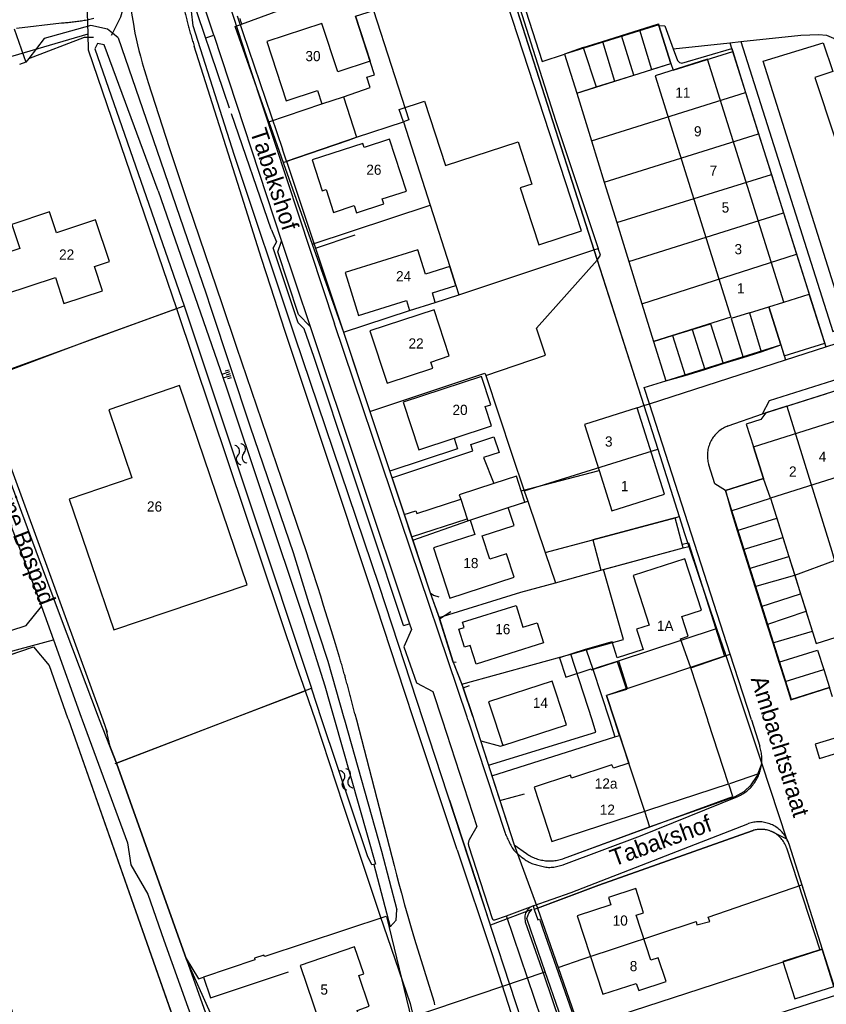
# Model space of a CAD drawing. Extents: x 123992 to 125854, y 449108 to 451911.
# Tile 136 of 175: x 125163 to 125282, y 450958 to 451103. Entities that reach past the tile are written whole.
import ezdxf
from ezdxf.enums import TextEntityAlignment as Align

# ---------------------------------------------------------------- set-up
doc = ezdxf.new("R2010")
doc.units = 0
for name, color, linetype in [('DEFAULT_113', 2, 'CONTINUOUS'), ('DEFAULT_117', 3, 'CONTINUOUS'), ('DEFAULT_21', 8, 'CONTINUOUS'), ('DEFAULT_22', 8, 'CONTINUOUS'), ('DEFAULT_4', 1, 'CONTINUOUS'), ('DEFAULT_48', 141, 'CONTINUOUS'), ('DEFAULT_6', 1, 'CONTINUOUS'), ('DEFAULT_79', 9, 'CONTINUOUS'), ('DEFAULT_80', 9, 'CONTINUOUS'), ('DEFAULT_87', 9, 'CONTINUOUS'), ('DEFAULT_99', 9, 'CONTINUOUS'), ('S04_TALUD', 9, 'CONTINUOUS'), ('S05_WATER', 141, 'CONTINUOUS')]:
    doc.layers.add(name, color=color, linetype=linetype)

msp = doc.modelspace()

# ---------------------------------------------------------------- linework, layer by layer
at = {"layer": 'DEFAULT_21'}
for points in [[(125222.265, 451000), (125215.831, 451019.698), (125203.322, 451056.625), (125194.447, 451083.3), (125188.371, 451102.404), (125187.363, 451111.133), (125187.228, 451114.134), (125187.842, 451123.68), (125189.948, 451132.216), (125192.243, 451138.002), (125196.339, 451145.337), (125199.521, 451149.718), (125204.674, 451155.122), (125212.144, 451160.694), (125216.995, 451163.228)], [(125172.501, 451110.769), (125172.81, 451101.164)], [(125195.491, 451102.661), (125213.559, 451109.334)], [(125235.816, 451107.238), (125241.806, 451088.423), (125248.101, 451069.571)], [(125199.501, 451088.269), (125207.345, 451090.918), (125210.509, 451091.953), (125214.457, 451093.303), (125213.956, 451094.817), (125215.117, 451095.197), (125212.296, 451103.823), (125214.953, 451104.692)], [(125214.953, 451104.692), (125220.172, 451088.523), (125219.349, 451088.228)], [(125199.501, 451088.269), (125194.562, 451102.318), (125195.491, 451102.661)], [(125195.231, 451103.485), (125195.29, 451103.294), (125195.349, 451103.103), (125195.41, 451102.913), (125195.471, 451102.722), (125195.491, 451102.661)], [(125254.159, 451101.806), (125256.975, 451102.692)], [(125256.975, 451102.692), (125257.046, 451102.466)], [(125257.046, 451102.466), (125258.808, 451096.869)], [(125257.046, 451102.466), (125257.908, 451102.421), (125259.145, 451099.015), (125259.79, 451097.294)], [(125172.81, 451101.164), (125151.161, 451094.86), (125151.257, 451094.491), (125148.793, 451093.787), (125145.826, 451092.877), (125147.821, 451073.45), (125148.484, 451067.97), (125149.565, 451065.025), (125156.683, 451050.081)], [(125172.81, 451101.164), (125172.884, 451098.869), (125183.893, 451066.62), (125185.882, 451060.695)], [(125248.71, 451100.091), (125251.503, 451100.97)], [(125250.501, 451094.254), (125253.347, 451095.15), (125251.503, 451100.97)], [(125251.503, 451100.97), (125254.159, 451101.806)], [(125254.159, 451101.806), (125255.936, 451095.965), (125258.808, 451096.869)], [(125245.888, 451099.203), (125248.71, 451100.091)], [(125248.71, 451100.091), (125250.501, 451094.254)], [(125245.888, 451099.203), (125243.128, 451098.208), (125244.925, 451092.499)], [(125245.888, 451099.203), (125247.796, 451093.403)], [(125258.808, 451096.869), (125259.119, 451095.876), (125267.919, 451098.641)], [(125260.401, 451096.907), (125267.79, 451099.05), (125267.919, 451098.641)], [(125267.919, 451098.641), (125269.825, 451092.591)], [(125259.79, 451097.294), (125259.911, 451097.135), (125260.068, 451097.013), (125260.251, 451096.934), (125260.401, 451096.907)], [(125247.796, 451093.403), (125250.501, 451094.254)], [(125244.925, 451092.499), (125247.796, 451093.403)], [(125244.925, 451092.499), (125247.101, 451085.451)], [(125247.101, 451085.451), (125269.825, 451092.591)], [(125269.825, 451092.591), (125271.748, 451086.484)], [(125199.501, 451088.269), (125201.62, 451082.24)], [(125201.62, 451082.24), (125211.271, 451085.551), (125212.464, 451085.977), (125219.349, 451088.228)], [(125219.349, 451088.228), (125223.308, 451075.926)], [(125248.985, 451079.349), (125271.748, 451086.484)], [(125271.748, 451086.484), (125273.638, 451080.483)], [(125247.101, 451085.451), (125248.985, 451079.349)], [(125201.62, 451082.24), (125201.666, 451082.11), (125205.909, 451070.181)], [(125248.985, 451079.349), (125250.832, 451073.368)], [(125250.832, 451073.368), (125273.638, 451080.483)], [(125273.638, 451080.483), (125275.428, 451074.802)], [(125205.909, 451070.181), (125223.308, 451075.926)], [(125223.308, 451075.926), (125226.215, 451066.892), (125227.087, 451064.082), (125227.524, 451062.734)], [(125250.832, 451073.368), (125252.6, 451067.641)], [(125252.6, 451067.641), (125275.428, 451074.802)], [(125275.428, 451074.802), (125277.336, 451068.743)], [(125205.909, 451070.181), (125210.52, 451057.217)], [(125227.524, 451062.734), (125247.454, 451069.356)], [(125247.454, 451069.356), (125248.101, 451069.571)], [(125247.935, 451067.853), (125248.435, 451068.573), (125248.101, 451069.571)], [(125231.496, 451050.8), (125240.308, 451053.829), (125239.006, 451057.822), (125247.935, 451067.853)], [(125252.6, 451067.641), (125254.525, 451061.406)], [(125254.525, 451061.406), (125277.336, 451068.743)], [(125277.336, 451068.743), (125279.203, 451062.815)], [(125210.52, 451057.217), (125220.273, 451060.408), (125224.065, 451061.585), (125227.524, 451062.734)], [(125273.26, 451060.946), (125275.466, 451061.638), (125279.203, 451062.815)], [(125275.019, 451055.355), (125275.53, 451053.714), (125281.484, 451055.573), (125279.203, 451062.815)], [(125156.683, 451050.081), (125171.196, 451055.344), (125185.882, 451060.695)], [(125185.882, 451060.695), (125203.601, 451007.905), (125204.85, 451004.297)], [(125254.525, 451061.406), (125256.247, 451055.829)], [(125270.402, 451060.064), (125273.26, 451060.946)], [(125273.26, 451060.946), (125275.019, 451055.355)], [(125270.402, 451060.064), (125267.695, 451059.229), (125269.466, 451053.487)], [(125270.402, 451060.064), (125272.116, 451054.318)], [(125259.032, 451056.702), (125261.95, 451057.617)], [(125261.95, 451057.617), (125264.635, 451058.459), (125266.516, 451052.562)], [(125261.95, 451057.617), (125263.805, 451051.712)], [(125210.52, 451057.217), (125214.415, 451045.504)], [(125256.247, 451055.829), (125259.032, 451056.702)], [(125259.032, 451056.702), (125260.896, 451050.8)], [(125256.247, 451055.829), (125258.063, 451050.037), (125260.896, 451050.8)], [(125272.116, 451054.318), (125275.019, 451055.355)], [(125266.516, 451052.562), (125269.466, 451053.487)], [(125269.466, 451053.487), (125272.116, 451054.318)], [(125260.896, 451050.8), (125263.805, 451051.712)], [(125263.805, 451051.712), (125266.516, 451052.562)], [(125214.415, 451045.504), (125231.372, 451051.175), (125231.496, 451050.8)], [(125231.496, 451050.8), (125235.337, 451039.194), (125237.182, 451033.773)], [(125275.909, 451046.293), (125281.778, 451048.154)], [(125275.909, 451046.293), (125272.815, 451045.312), (125272.082, 451044.326), (125269.909, 451043.656), (125270.98, 451040.312), (125272.463, 451035.619)], [(125275.909, 451046.293), (125282.521, 451024.882), (125282.956, 451023.495)], [(125214.415, 451045.504), (125220.731, 451026.513)], [(125159.632, 451042.121), (125175.031, 451000)], [(125237.182, 451033.773), (125256.857, 451039.925)], [(125272.463, 451035.619), (125266.861, 451033.846), (125267.678, 451030.834)], [(125267.678, 451030.834), (125273.477, 451032.705), (125272.463, 451035.619)], [(125237.182, 451033.773), (125237.698, 451032.255)], [(125220.731, 451026.513), (125228.845, 451029.37), (125234.811, 451031.32), (125237.698, 451032.255)], [(125237.698, 451032.255), (125240.271, 451024.695)], [(125240.271, 451024.695), (125247.291, 451026.545), (125259.428, 451029.827), (125260.006, 451029.997)], [(125267.678, 451030.834), (125268.594, 451027.934)], [(125268.594, 451027.934), (125274.407, 451029.762), (125275.302, 451026.932)], [(125268.594, 451027.934), (125269.482, 451025.126)], [(125269.482, 451025.126), (125275.302, 451026.932)], [(125275.302, 451026.932), (125276.193, 451024.111)], [(125220.731, 451026.513), (125223.314, 451018.745), (125224.617, 451015.096)], [(125248.857, 451022.208), (125260.627, 451025.391), (125261.438, 451025.605)], [(125240.271, 451024.695), (125241.785, 451020.246)], [(125269.482, 451025.126), (125270.366, 451022.33)], [(125270.366, 451022.33), (125276.193, 451024.111)], [(125276.193, 451024.111), (125277.061, 451021.365)], [(125277.061, 451021.365), (125282.956, 451023.495)], [(125241.785, 451020.246), (125248.491, 451022.109), (125248.857, 451022.208)], [(125246.333, 451010.344), (125251.833, 451011.872), (125248.857, 451022.208)], [(125270.366, 451022.33), (125271.196, 451019.702)], [(125271.196, 451019.702), (125277.061, 451021.365)], [(125277.061, 451021.365), (125277.941, 451018.58)], [(125224.617, 451015.096), (125236.666, 451018.824), (125241.785, 451020.246)], [(125271.196, 451019.702), (125272.139, 451016.721)], [(125272.139, 451016.721), (125277.941, 451018.58)], [(125277.941, 451018.58), (125278.751, 451016.018)], [(125272.139, 451016.721), (125272.969, 451014.094)], [(125272.969, 451014.094), (125278.751, 451016.018)], [(125273.837, 451011.347), (125279.67, 451013.108), (125278.751, 451016.018)], [(125224.617, 451015.096), (125226.706, 451008.492), (125227.983, 451005.248)], [(125272.969, 451014.094), (125273.837, 451011.347)], [(125251.089, 451008.735), (125265.538, 451013.465)], [(125273.837, 451011.347), (125274.735, 451008.506)], [(125149.542, 451002.584), (125150.906, 451006.052), (125164.804, 451010.755), (125167.105, 451008.022), (125169.834, 451000.312)], [(125227.983, 451005.248), (125244.045, 451009.709)], [(125244.045, 451009.709), (125246.333, 451010.344)], [(125247.189, 451000), (125244.045, 451009.709)], [(125246.333, 451010.344), (125247.31, 451007.497)], [(125252.35, 451004.606), (125266.884, 451009.481)], [(125274.735, 451008.506), (125280.408, 451010.299), (125281.349, 451007.419)], [(125247.31, 451007.497), (125248.26, 451007.808), (125251.089, 451008.735)], [(125251.089, 451008.735), (125252.35, 451004.606)], [(125274.735, 451008.506), (125275.634, 451005.66)], [(125247.31, 451007.497), (125249.762, 451000)], [(125275.634, 451005.66), (125281.349, 451007.419)], [(125281.349, 451007.419), (125282.218, 451004.756)], [(125227.983, 451005.248), (125228.181, 451004.745), (125229.573, 451000.52)], [(125275.634, 451005.66), (125276.492, 451002.947), (125282.218, 451004.756)], [(125193.64, 451000), (125204.85, 451004.297)], [(125204.85, 451004.297), (125206.36, 451000)], [(125252.35, 451004.606), (125249.297, 451003.583)], [(125250.474, 451000), (125249.297, 451003.583)], [(125169.834, 451000.312), (125169.944, 451000)], [(125169.944, 451000), (125190.806, 450940.619)], [(125175.031, 451000), (125175.436, 450998.892), (125176.007, 450996.252), (125177.052, 450993.614)], [(125177.052, 450993.614), (125193.64, 451000)], [(125206.36, 451000), (125210.459, 450987.439), (125215.905, 450971.186), (125220.334, 450958.148), (125220.808, 450956.209)], [(125240.286, 450962.823), (125237.573, 450970.715), (125237.87, 450971.472), (125238.287, 450971.996), (125232.192, 450969.729), (125225.838, 450989.062), (125222.265, 451000)], [(125229.573, 451000.52), (125229.741, 451000)], [(125229.741, 451000), (125231.894, 450993.33)], [(125231.894, 450993.33), (125247.713, 450998.188), (125247.189, 451000)], [(125249.762, 451000), (125250.513, 450997.476)], [(125251.228, 450997.703), (125250.474, 451000)], [(125232.408, 450991.74), (125250.513, 450997.476)], [(125250.513, 450997.476), (125251.228, 450997.703)], [(125251.228, 450997.703), (125254.902, 450986.516), (125255.665, 450984.194)], [(125177.052, 450993.614), (125187.364, 450964.659), (125190.149, 450956.754), (125195.414, 450942.093)], [(125255.665, 450984.194), (125268.282, 450988.688), (125269.597, 450989.411), (125270.645, 450990.401), (125271.458, 450991.657), (125272.193, 450993.53)], [(125231.894, 450993.33), (125232.408, 450991.74)], [(125232.408, 450991.74), (125235.691, 450981.571)], [(125239.118, 450972.202), (125248.165, 450975.599), (125270.78, 450983.619)], [(125242.944, 450979.544), (125255.665, 450984.194)], [(125273.685, 450983.516), (125273.5, 450983.591), (125273.311, 450983.657), (125273.119, 450983.714), (125272.925, 450983.76), (125272.728, 450983.797), (125272.53, 450983.823), (125272.33, 450983.84), (125272.131, 450983.846), (125271.931, 450983.843), (125271.731, 450983.829), (125271.533, 450983.805), (125271.335, 450983.771), (125271.14, 450983.728), (125270.948, 450983.674), (125270.78, 450983.619)], [(125273.685, 450983.516), (125275.873, 450982.467)], [(125235.691, 450981.571), (125237.521, 450980.272)], [(125235.691, 450981.571), (125239.118, 450972.202)], [(125237.521, 450980.272), (125237.686, 450980.159), (125237.855, 450980.052), (125238.027, 450979.95), (125238.203, 450979.855), (125238.382, 450979.765), (125238.563, 450979.682), (125238.748, 450979.605), (125238.935, 450979.534), (125239.124, 450979.469), (125239.316, 450979.411), (125239.509, 450979.36), (125239.704, 450979.315), (125239.9, 450979.277), (125240.098, 450979.245), (125240.296, 450979.22), (125240.495, 450979.202), (125240.695, 450979.191), (125240.895, 450979.187), (125241.095, 450979.189), (125241.295, 450979.198), (125241.494, 450979.214), (125241.693, 450979.237), (125241.89, 450979.266), (125242.087, 450979.303), (125242.283, 450979.345), (125242.476, 450979.395), (125242.668, 450979.451), (125242.858, 450979.513), (125242.944, 450979.544)], [(125242.181, 450963.467), (125245.867, 450964.719), (125262.529, 450970.27), (125262.649, 450969.735), (125264.553, 450970.272), (125264.314, 450970.867), (125278.123, 450975.636)], [(125239.118, 450972.202), (125242.181, 450963.467)], [(125245.297, 450954.506), (125281.134, 450966.173)], [(125242.181, 450963.467), (125245.007, 450955.409), (125245.297, 450954.506)], [(125220.808, 450956.209), (125240.286, 450962.823)], [(125246.172, 450945.557), (125242.278, 450957.028), (125240.286, 450962.823)], [(125247.378, 450948.029), (125283.278, 450959.434)]]:
    msp.add_lwpolyline(points, dxfattribs=at)
at = {"layer": 'DEFAULT_22'}
for points in [[(125233.68, 451112.373), (125247.454, 451069.356)], [(125247.454, 451069.356), (125247.935, 451067.853)], [(125247.935, 451067.853), (125254.802, 451046.406), (125256.857, 451039.925)], [(125256.857, 451039.925), (125260.006, 451029.997)], [(125260.006, 451029.997), (125260.795, 451027.507), (125261.438, 451025.605)], [(125261.438, 451025.605), (125265.538, 451013.465)], [(125265.538, 451013.465), (125266.884, 451009.481)], [(125266.884, 451009.481), (125270.04, 451000)], [(125270.04, 451000), (125272.193, 450993.53)], [(125272.193, 450993.53), (125275.873, 450982.467)], [(125275.873, 450982.467), (125276.05, 450982.093), (125276.193, 450981.704), (125278.123, 450975.636)], [(125278.123, 450975.636), (125281.134, 450966.173)], [(125281.134, 450966.173), (125283.278, 450959.434)]]:
    msp.add_lwpolyline(points, dxfattribs=at)
at = {"layer": 'DEFAULT_4'}
for points in [[(125212.464, 451085.977), (125219.349, 451088.228), (125218.74, 451090.089), (125222.457, 451091.305), (125225.572, 451081.781), (125236.259, 451085.276), (125238.292, 451079.059), (125236.596, 451078.505), (125239.34, 451070.116), (125245.642, 451072.177), (125233.068, 451110.617), (125215.678, 451104.929), (125215.335, 451105.979)], [(125212.296, 451103.823), (125214.464, 451097.193), (125209.684, 451095.629), (125207.351, 451102.763), (125199.211, 451100.101), (125202.073, 451091.348), (125206.709, 451092.864), (125207.345, 451090.918), (125210.509, 451091.953), (125212.464, 451085.977)], [(125275.021, 451055.355), (125273.26, 451060.946), (125275.466, 451061.638), (125264.227, 451097.478), (125256.464, 451095.043), (125267.641, 451059.402), (125256.247, 451055.829), (125258.063, 451050.037)], [(125219.807, 451078.02), (125217.33, 451085.683), (125213.55, 451084.461), (125213.366, 451085.029), (125205.897, 451082.615), (125207.373, 451078.047), (125207.977, 451078.243), (125209.06, 451074.89), (125212.114, 451075.877), (125212.448, 451074.843), (125216.466, 451076.142), (125216.232, 451076.865), (125219.807, 451078.02)], [(125175.996, 451067.628), (125173.966, 451073.785), (125168.199, 451071.883), (125167.185, 451074.958), (125161.614, 451073.121), (125162.793, 451069.548), (125158.783, 451068.225), (125160.573, 451062.798), (125168.027, 451065.256), (125169.289, 451061.431), (125174.984, 451063.309), (125173.799, 451066.903), (125175.996, 451067.628)], [(125227.087, 451064.082), (125226.215, 451066.892), (125222.612, 451065.773), (125221.504, 451069.339), (125210.752, 451066.001), (125212.721, 451059.658), (125219.822, 451061.862), (125220.273, 451060.408), (125224.065, 451061.585), (125223.624, 451063.007), (125227.087, 451064.082)], [(125226.126, 451053.699), (125223.898, 451060.497), (125214.408, 451057.387), (125216.939, 451049.664), (125223.687, 451051.876), (125223.384, 451052.8), (125226.126, 451053.699)], [(125258.063, 451050.037), (125275.021, 451055.355)], [(125266.858, 451033.852), (125272.463, 451035.619), (125270.98, 451040.312), (125306.752, 451051.618), (125309.165, 451043.983), (125273.477, 451032.705), (125280.246, 451011.287), (125315.957, 451022.573), (125316.09, 451022.151)], [(125232.356, 451043.375), (125231.42, 451046.223), (125232.265, 451046.5), (125230.893, 451050.678), (125219.342, 451046.885), (125221.65, 451039.858), (125226.831, 451041.56)], [(125196.312, 451019.947), (125186.336, 451049.316), (125175.897, 451045.77), (125179.313, 451035.714), (125170.08, 451032.579), (125176.64, 451013.265), (125196.312, 451019.947)], [(125253.819, 451046.061), (125246.066, 451043.6), (125248.216, 451036.811)], [(125248.216, 451036.811), (125250.102, 451030.855), (125257.856, 451033.311), (125253.819, 451046.061)], [(125226.831, 451041.56), (125232.356, 451043.375)], [(125236.736, 451033.8), (125236.03, 451035.971), (125232.685, 451034.885)], [(125232.685, 451034.885), (125227.592, 451033.231), (125227.809, 451032.561)], [(125228.742, 451029.688), (125228.845, 451029.37), (125229.208, 451029.487), (125229.902, 451027.35), (125223.816, 451025.374), (125226.217, 451017.981), (125235.688, 451021.056), (125234.569, 451024.501), (125232.086, 451023.695), (125230.967, 451027.144), (125235.671, 451028.672), (125234.811, 451031.32), (125237.281, 451032.122), (125236.736, 451033.8)], [(125282.644, 451003.406), (125282.218, 451004.756), (125276.606, 451002.983), (125266.858, 451033.852)], [(125227.809, 451032.561), (125228.742, 451029.688)], [(125261.723, 451007.677), (125260.205, 451011.978), (125261.353, 451012.357), (125260.415, 451015.232), (125263.324, 451016.175), (125260.869, 451023.753), (125253.229, 451021.311), (125255.594, 451013.986), (125253.72, 451013.382), (125254.705, 451010.381), (125250.904, 451009.146), (125250.136, 451011.511), (125246.167, 451010.408), (125242.364, 451009.174), (125243.304, 451006.317), (125247.049, 451007.539), (125247.111, 451007.372), (125250.883, 451008.595), (125252.253, 451004.468), (125249.304, 451003.608)], [(125240.016, 451011.356), (125230.066, 451008.236), (125229.209, 451010.973), (125228.378, 451010.712), (125227.543, 451013.373), (125228.341, 451013.623), (125228.093, 451014.412), (125235.969, 451016.881), (125236.972, 451013.682), (125239.08, 451014.343), (125240.016, 451011.356)], [(125264.238, 451000), (125261.723, 451007.677)], [(125243.167, 451000), (125243.094, 451000.219), (125241.312, 451005.72), (125231.918, 451002.675), (125232.785, 451000)], [(125249.304, 451003.608), (125250.486, 451000)], [(125232.785, 451000), (125232.785, 450999.999), (125234.006, 450996.231), (125243.4, 450999.275)], [(125250.486, 451000), (125250.535, 450999.852), (125252.585, 450993.595), (125250.329, 450992.855), (125250.109, 450993.373), (125244.159, 450991.423), (125244.023, 450991.835), (125238.62, 450990.064), (125241.249, 450982.042), (125267.323, 450990.587)], [(125243.4, 450999.275), (125243.167, 451000)], [(125267.323, 450990.587), (125264.312, 450999.776), (125264.238, 450999.999), (125264.238, 451000)], [(125258.087, 450961.405), (125256.944, 450964.904), (125255.837, 450964.543), (125253.675, 450971.16), (125254.788, 450971.523), (125253.617, 450975.107), (125249.604, 450973.796), (125249.953, 450972.73), (125244.992, 450971.109), (125248.78, 450959.515), (125253.685, 450961.117), (125254.069, 450960.092), (125258.087, 450961.405)], [(125214.324, 450957.732), (125212.762, 450962.293), (125213.518, 450962.551), (125212.16, 450966.517), (125204.115, 450963.762), (125206.997, 450955.345), (125208.642, 450955.85), (125209.403, 450953.625), (125213.297, 450954.959), (125212.554, 450957.127), (125214.324, 450957.732)], [(125282.851, 450960.663), (125281.137, 450966.17), (125275.327, 450964.345), (125277.06, 450958.831), (125282.851, 450960.663)]]:
    msp.add_lwpolyline(points, dxfattribs=at)
at = {"layer": 'DEFAULT_48'}
for points in [[(125183.175, 451078.043), (125175.238, 451099.611), (125174.261, 451099.798), (125173.837, 451099.022), (125187.003, 451061.082)], [(125183.175, 451078.043), (125193.146, 451049.307), (125204.578, 451015.144), (125207.79, 451005.031), (125208.499, 451002.435)], [(125187.003, 451061.082), (125196.966, 451031.298), (125205.785, 451004.655)], [(125148.808, 451005.342), (125164.804, 451010.755), (125167.105, 451008.022), (125169.834, 451000.312), (125169.943, 451000)], [(125207.346, 451000), (125205.785, 451004.655)], [(125208.499, 451002.435), (125209.193, 451000)], [(125169.943, 451000), (125169.943, 450999.999), (125192.059, 450937.052), (125190.914, 450930.136), (125186.946, 450925.271), (125181.934, 450922.143), (125179.701, 450918.681), (125181.681, 450908.653), (125181.003, 450907.513), (125180.886, 450906.533), (125180.907, 450905.634), (125181.878, 450899.54), (125177.064, 450898.09), (125171.525, 450919.083), (125162.259, 450954.797), (125150.229, 450999.999), (125150.229, 451000)], [(125215.008, 450978.658), (125214.696, 450978.62), (125214.064, 450979.96), (125207.346, 451000)], [(125209.193, 451000), (125215.26, 450978.724), (125215.008, 450978.658)]]:
    msp.add_lwpolyline(points, dxfattribs=at)
at = {"layer": 'DEFAULT_6'}
for points in [[(125257.046, 451102.466), (125257.011, 451102.578), (125243.128, 451098.208)], [(125243.128, 451098.208), (125244.925, 451092.499), (125258.808, 451096.869), (125257.046, 451102.466)], [(125260.486, 451025.911), (125259.428, 451029.827), (125247.291, 451026.545), (125248.491, 451022.109), (125260.627, 451025.391), (125260.486, 451025.911)]]:
    msp.add_lwpolyline(points, dxfattribs=at)
at = {"layer": 'DEFAULT_79'}
for points in [[(125176.441, 451101.33), (125175.71, 451101.929), (125173.245, 451102.461), (125166.363, 451100.536), (125164.111, 451097.592)], [(125177.288, 451100.636), (125176.441, 451101.33)], [(125164.111, 451097.592), (125163.698, 451097.052)], [(125206.4, 451069.606), (125212.238, 451071.575)], [(125223.314, 451018.745), (125224.688, 451014.898)], [(125226.706, 451008.492), (125228.181, 451004.745)], [(125215.008, 450978.658), (125217.408, 450969.441), (125218.282, 450970.454), (125218.373, 450971.987)]]:
    msp.add_lwpolyline(points, dxfattribs=at)
at = {"layer": 'DEFAULT_80'}
for points in [[(125193.714, 451090.269), (125192.87, 451092.724), (125188.121, 451106.84), (125187.363, 451111.133), (125187.169, 451115.437), (125187.826, 451123.549), (125189.948, 451132.216), (125192.243, 451138.002), (125194.593, 451142.673), (125197.824, 451147.47), (125198.849, 451148.827), (125201.383, 451151.865)], [(125232.821, 451115.056), (125254.809, 451046.383)], [(125178.154, 451105.623), (125177.615, 451103.713), (125176.441, 451101.33)], [(125176.441, 451101.33), (125176.274, 451100.991)], [(125164.111, 451097.592), (125172.33, 451100.735), (125173.66, 451100.763)], [(125147.989, 451093.013), (125145.885, 451092.266), (125147.821, 451073.45), (125148.484, 451067.97), (125149.565, 451065.025), (125156.754, 451049.923), (125173.539, 451056.224), (125187.003, 451061.082)], [(125199.857, 451072.409), (125194.005, 451089.422)], [(125202.138, 451082.421), (125212.464, 451085.977)], [(125199.857, 451072.409), (125200.619, 451070.547), (125200.135, 451069.663)], [(125209.446, 451043.709), (125208.493, 451046.584), (125206.214, 451053.467), (125204.713, 451057.704), (125203.813, 451058.61), (125200.135, 451069.663)], [(125219.372, 451013.924), (125214.509, 451028.568), (125210.703, 451039.948), (125209.446, 451043.709)], [(125159.632, 451042.121), (125175.031, 451000)], [(125260.486, 451025.911), (125261.388, 451026.121), (125266.709, 451009.419)], [(125193.64, 451000), (125205.785, 451004.655)], [(125175.031, 451000), (125175.031, 450999.999), (125175.687, 450998.207)], [(125176.835, 450993.559), (125193.64, 451000)], [(125229.573, 451000.52), (125229.741, 451000)], [(125229.741, 451000), (125229.741, 450999.999), (125235.691, 450981.571), (125237.521, 450980.272)], [(125242.944, 450979.544), (125267.921, 450988.674), (125267.358, 450990.511)], [(125244.358, 450931.461), (125243.754, 450933.426), (125239.043, 450948.775), (125237.674, 450952.961), (125232.452, 450968.929), (125230.167, 450975.943), (125226.211, 450988.087)], [(125233.598, 450988.102), (125237.235, 450989.069)], [(125237.521, 450980.272), (125237.686, 450980.159), (125237.855, 450980.052), (125238.027, 450979.95), (125238.203, 450979.855), (125238.382, 450979.765), (125238.563, 450979.682), (125238.748, 450979.605), (125238.935, 450979.534), (125239.124, 450979.469), (125239.316, 450979.411), (125239.509, 450979.36), (125239.704, 450979.315), (125239.9, 450979.277), (125240.098, 450979.245), (125240.296, 450979.22), (125240.495, 450979.202), (125240.695, 450979.191), (125240.895, 450979.187), (125241.095, 450979.189), (125241.295, 450979.198), (125241.494, 450979.214), (125241.693, 450979.237), (125241.89, 450979.266), (125242.087, 450979.303), (125242.283, 450979.345), (125242.476, 450979.395), (125242.668, 450979.451), (125242.858, 450979.513), (125242.944, 450979.544)], [(125216.78, 450970.999), (125198.921, 450965.106), (125198.78, 450965.286), (125197.382, 450964.863), (125197.462, 450964.583), (125189.888, 450962.045), (125190.913, 450958.991), (125202.399, 450962.832)], [(125216.84, 450970.999), (125221.698, 450951.085), (125196.807, 450942.539), (125198.699, 450935.768), (125202.779, 450924.865)]]:
    msp.add_lwpolyline(points, dxfattribs=at)
at = {"layer": 'DEFAULT_87'}
for points in [[(125177.288, 451100.636), (125182.468, 451085.63), (125190.276, 451062.852), (125190.919, 451060.907), (125196.763, 451043.246), (125203.086, 451024.691), (125205.398, 451017.197), (125208.206, 451008.643), (125210.589, 451000.286), (125210.67, 451000)], [(125210.67, 451000), (125216.15, 450980.631), (125218.373, 450971.987)]]:
    msp.add_lwpolyline(points, dxfattribs=at)
at = {"layer": 'DEFAULT_99'}
for points in [[(125191.383, 451101.029), (125189.341, 451107.271)], [(125236.461, 451107.564), (125239.829, 451097.17), (125243.128, 451098.208)], [(125186.877, 451105.828), (125186.909, 451105.631), (125186.943, 451105.433), (125186.978, 451105.237), (125187.014, 451105.04), (125187.052, 451104.843), (125187.091, 451104.647), (125187.131, 451104.451), (125187.173, 451104.256), (125187.216, 451104.061), (125187.261, 451103.866), (125187.306, 451103.671), (125187.353, 451103.476), (125187.402, 451103.282), (125187.409, 451103.254)], [(125193.614, 451105.797), (125196.879, 451095.799), (125209.192, 451058.463)], [(125179.146, 451104.952), (125179.325, 451103.962), (125179.513, 451102.974)], [(125194.865, 451103.896), (125201.54, 451084.221)], [(125162.303, 451102.055), (125168.925, 451102.835)], [(125168.925, 451102.835), (125169.124, 451102.851), (125169.324, 451102.868), (125169.523, 451102.885), (125169.722, 451102.904), (125169.921, 451102.923), (125170.12, 451102.944), (125170.319, 451102.965), (125170.518, 451102.987), (125170.716, 451103.01), (125170.915, 451103.035), (125171.113, 451103.06), (125171.312, 451103.086), (125171.51, 451103.112), (125171.708, 451103.14), (125171.906, 451103.169), (125172.104, 451103.199), (125172.301, 451103.229), (125172.499, 451103.261), (125172.696, 451103.293), (125172.738, 451103.3)], [(125172.738, 451103.3), (125172.934, 451103.338), (125173.13, 451103.381), (125173.324, 451103.429), (125173.517, 451103.483), (125173.703, 451103.539)], [(125179.513, 451102.974), (125179.773, 451101.316)], [(125187.409, 451103.254), (125187.458, 451103.06), (125187.508, 451102.867), (125187.559, 451102.673), (125187.61, 451102.48), (125187.662, 451102.287), (125187.714, 451102.093), (125187.767, 451101.901), (125187.821, 451101.708), (125187.875, 451101.515), (125187.929, 451101.323), (125187.985, 451101.131), (125188.04, 451100.939), (125188.097, 451100.747), (125188.154, 451100.555), (125188.211, 451100.364), (125188.27, 451100.172), (125188.328, 451099.981), (125188.388, 451099.79), (125188.447, 451099.599), (125188.508, 451099.409), (125188.509, 451099.405)], [(125257.046, 451102.466), (125257.908, 451102.421), (125259.145, 451099.015), (125267.515, 451099.924)], [(125161.949, 451101.987), (125163.698, 451097.052)], [(125179.773, 451101.316), (125179.953, 451100.47), (125180.144, 451099.627)], [(125190.232, 451100.622), (125191.383, 451101.029)], [(125191.383, 451101.029), (125201.378, 451070.649)], [(125269.126, 451100.099), (125277.951, 451101.057), (125280.611, 451101.141), (125281.769, 451101.013), (125282.806, 451100.607), (125283.979, 451099.521), (125285.133, 451098.502)], [(125180.144, 451099.627), (125180.347, 451098.786), (125180.562, 451097.949)], [(125267.515, 451099.924), (125269.126, 451100.099)], [(125267.515, 451099.924), (125281.652, 451055.04)], [(125269.126, 451100.099), (125282.683, 451057.324), (125293.542, 451060.813), (125292.15, 451065.118), (125283.377, 451062.436), (125272.408, 451097.215), (125281.262, 451099.899), (125282.673, 451095.673), (125280.029, 451094.81), (125282.97, 451085.898), (125284.433, 451086.409), (125286.336, 451080.902), (125288.019, 451081.431), (125290.373, 451074.542), (125291.113, 451074.677), (125292.25, 451071.133), (125295.654, 451072.071), (125296.145, 451070.649), (125298.688, 451071.352), (125300.627, 451065.146), (125295.337, 451063.38), (125295.885, 451061.578), (125303.999, 451064.231)], [(125220.915, 451000), (125219.578, 451004.028), (125214.358, 451019.949), (125208.271, 451038.25), (125201.872, 451057.457), (125199.802, 451063.86), (125198.433, 451068.099), (125195.232, 451078.228), (125188.509, 451099.405)], [(125163.698, 451097.052), (125162.743, 451096.708)], [(125180.562, 451097.949), (125180.829, 451096.966), (125181.111, 451095.987)], [(125181.111, 451095.987), (125181.41, 451095.013), (125181.724, 451094.045)], [(125181.724, 451094.045), (125184.801, 451084.458), (125187.624, 451076.041), (125192.567, 451061.455), (125194.762, 451054.981), (125201.399, 451035.497), (125205.014, 451024.827)], [(125202.138, 451082.421), (125201.54, 451084.221)], [(125202.138, 451082.421), (125206.4, 451069.606)], [(125205.597, 451058.046), (125203.91, 451059.811), (125200.852, 451069.083), (125201.378, 451070.649)], [(125201.378, 451070.649), (125205.597, 451058.046)], [(125206.4, 451069.606), (125217.211, 451037.097)], [(125281.652, 451055.04), (125300.842, 451061.228)], [(125205.597, 451058.046), (125220.276, 451014.194)], [(125228.878, 451000), (125228.752, 451000.385), (125209.192, 451058.463)], [(125272.33, 451045.161), (125273.36, 451047.13), (125304.183, 451056.858)], [(125272.33, 451045.161), (125305.299, 451055.614)], [(125275.021, 451055.355), (125275.712, 451053.125)], [(125275.712, 451053.125), (125281.652, 451055.04)], [(125255.655, 451046.657), (125275.712, 451053.125)], [(125255.655, 451046.657), (125254.887, 451049.041), (125258.063, 451050.037)], [(125253.819, 451046.061), (125254.809, 451046.383)], [(125254.809, 451046.383), (125255.655, 451046.657)], [(125267.553, 451009.714), (125255.655, 451046.657)], [(125267.267, 451043.367), (125272.33, 451045.161)], [(125267.267, 451043.367), (125267.08, 451043.296), (125266.896, 451043.217), (125266.716, 451043.13), (125266.54, 451043.036), (125266.368, 451042.934), (125266.2, 451042.825), (125266.038, 451042.708), (125265.88, 451042.585), (125265.729, 451042.455), (125265.582, 451042.318), (125265.442, 451042.175), (125265.309, 451042.027), (125265.181, 451041.872), (125265.061, 451041.713), (125264.947, 451041.548), (125264.841, 451041.379), (125264.742, 451041.205), (125264.651, 451041.027), (125264.568, 451040.845), (125264.492, 451040.66), (125264.425, 451040.471), (125264.366, 451040.28), (125264.315, 451040.087), (125264.272, 451039.892), (125264.238, 451039.695), (125264.213, 451039.496), (125264.196, 451039.297), (125264.188, 451039.097), (125264.188, 451038.897), (125264.197, 451038.697), (125264.215, 451038.498), (125264.241, 451038.3), (125264.276, 451038.103), (125264.319, 451037.908), (125264.371, 451037.715), (125264.396, 451037.631)], [(125174.524, 451000), (125174.372, 451000.383), (125168.812, 451015.266), (125164.273, 451027.404), (125160.522, 451037.54), (125158.765, 451041.882)], [(125226.831, 451041.56), (125227.359, 451039.987), (125217.347, 451036.686)], [(125217.667, 451035.724), (125229.619, 451039.688), (125229.302, 451040.636), (125232.698, 451041.769), (125233.463, 451039.473), (125231.168, 451038.708), (125232.685, 451034.885)], [(125217.211, 451037.097), (125217.803, 451035.317)], [(125266.858, 451033.852), (125265.262, 451034.85), (125264.396, 451037.631)], [(125236.736, 451033.8), (125248.216, 451036.811)], [(125217.803, 451035.317), (125219.476, 451030.284)], [(125159.8, 451032.897), (125165.433, 451018.264), (125165.992, 451016.709)], [(125219.476, 451030.284), (125221.183, 451030.853), (125221.317, 451030.463), (125227.808, 451032.561)], [(125219.476, 451030.284), (125220.565, 451027.008)], [(125220.565, 451027.008), (125228.741, 451029.688)], [(125220.565, 451027.008), (125223.314, 451018.745)], [(125205.014, 451024.827), (125205.854, 451022.245), (125206.687, 451019.661)], [(125206.687, 451019.661), (125207.121, 451018.299), (125207.548, 451016.936)], [(125223.314, 451018.745), (125223.791, 451018.422), (125224.569, 451018.137)], [(125142.605, 451009.706), (125148.077, 451008.781), (125150.962, 451009.681), (125153.902, 451012.701), (125157.629, 451014.076), (125161.481, 451013.173), (125163.725, 451013.919), (125165.992, 451016.709)], [(125165.992, 451016.709), (125167.751, 451011.816)], [(125207.548, 451016.936), (125208.129, 451015.058), (125208.711, 451013.181)], [(125224.688, 451014.898), (125226.374, 451015.987)], [(125219.372, 451013.924), (125220.276, 451014.194)], [(125220.276, 451014.194), (125220.56, 451013.346), (125219.423, 451010.774), (125221.268, 451005.488), (125223.697, 451004.194)], [(125226.706, 451008.492), (125224.688, 451014.898)], [(125208.711, 451013.181), (125209.309, 451011.25), (125209.907, 451009.32)], [(125125.17, 451004.556), (125141.656, 451008.221), (125148.223, 451006.541), (125167.751, 451011.816)], [(125167.751, 451011.816), (125171.854, 451000.4), (125172.001, 451000)], [(125266.709, 451009.419), (125267.553, 451009.714)], [(125270.681, 451000), (125267.553, 451009.714)], [(125210.748, 451006.429), (125210.695, 451006.622), (125210.642, 451006.815), (125210.588, 451007.007), (125210.534, 451007.2), (125210.479, 451007.392), (125210.424, 451007.584), (125210.368, 451007.777), (125210.313, 451007.969), (125210.256, 451008.161), (125210.2, 451008.352), (125210.143, 451008.544), (125210.085, 451008.736), (125210.027, 451008.927), (125209.969, 451009.118), (125209.91, 451009.31), (125209.907, 451009.32)], [(125227.145, 451008.489), (125226.706, 451008.492)], [(125261.723, 451007.677), (125266.709, 451009.419)], [(125212.203, 451000.909), (125212.154, 451001.103), (125212.104, 451001.297), (125212.054, 451001.49), (125212.005, 451001.684), (125211.955, 451001.878), (125211.905, 451002.071), (125211.855, 451002.265), (125211.804, 451002.459), (125211.754, 451002.652), (125211.704, 451002.846), (125211.653, 451003.039), (125211.602, 451003.233), (125211.552, 451003.426), (125211.501, 451003.62), (125211.45, 451003.813), (125211.399, 451004.006), (125211.347, 451004.2), (125211.296, 451004.393), (125211.245, 451004.586), (125211.193, 451004.779), (125211.141, 451004.973), (125211.09, 451005.166), (125211.038, 451005.359), (125210.986, 451005.552), (125210.934, 451005.745), (125210.881, 451005.938), (125210.829, 451006.131), (125210.777, 451006.324), (125210.748, 451006.429)], [(125223.697, 451004.194), (125225.067, 451000)], [(125228.181, 451004.745), (125229.088, 451005.071)], [(125229.573, 451000.52), (125228.181, 451004.745)], [(125212.203, 451000.909), (125212.438, 451000)], [(125172.001, 451000), (125172.001, 450999.999), (125178.675, 450981.866), (125179.141, 450978.629), (125181.648, 450974.298), (125184.04, 450967.509), (125194.873, 450937.157), (125192.748, 450930.418), (125190.485, 450922.799), (125188.164, 450913.901), (125186.746, 450913.379), (125186.65, 450911.32), (125187.969, 450911.203), (125187.28, 450906.286), (125186.989, 450901.988)], [(125196.303, 450942.496), (125192.784, 450952.54), (125187.364, 450964.659), (125177.052, 450993.614), (125174.524, 450999.999), (125174.524, 451000)], [(125212.438, 451000), (125217.636, 450979.864)], [(125227.284, 450980.815), (125220.915, 451000)], [(125225.067, 451000), (125230.202, 450984.278), (125229.074, 450982.312)], [(125228.878, 451000), (125234.346, 450983.291)], [(125270.68, 451000), (125271.897, 450996.131)], [(125283.766, 451000), (125284.468, 450997.763), (125280.095, 450996.419), (125280.717, 450994.292), (125285.141, 450995.684), (125287.019, 450989.912)], [(125230.774, 450996.924), (125233.654, 450996.131), (125234.233, 450996.332)], [(125268.688, 450988.698), (125268.869, 450988.783), (125269.047, 450988.874), (125269.222, 450988.971), (125269.394, 450989.073), (125269.562, 450989.182), (125269.726, 450989.296), (125269.887, 450989.415), (125270.043, 450989.539), (125270.195, 450989.669), (125270.343, 450989.804), (125270.487, 450989.943), (125270.625, 450990.088), (125270.759, 450990.237), (125270.887, 450990.39), (125271.011, 450990.547), (125271.129, 450990.709), (125271.241, 450990.874), (125271.348, 450991.043), (125271.45, 450991.215), (125271.545, 450991.391), (125271.635, 450991.57), (125271.719, 450991.751), (125271.796, 450991.936), (125271.868, 450992.122), (125271.933, 450992.311), (125271.991, 450992.503), (125272.044, 450992.696), (125272.09, 450992.89), (125272.129, 450993.086), (125272.162, 450993.284), (125272.188, 450993.482), (125272.207, 450993.681), (125272.22, 450993.881), (125272.227, 450994.08), (125272.226, 450994.28), (125272.219, 450994.48), (125272.205, 450994.68), (125272.185, 450994.879), (125272.158, 450995.077), (125272.124, 450995.274), (125272.084, 450995.47), (125272.038, 450995.664), (125271.985, 450995.857), (125271.925, 450996.048), (125271.897, 450996.131)], [(125267.504, 450990.627), (125271.899, 450992.156)], [(125243.029, 450978.652), (125254.324, 450982.884), (125268.688, 450988.698)], [(125276.191, 450981.709), (125276.126, 450981.898), (125276.053, 450982.084), (125275.973, 450982.267), (125275.884, 450982.447), (125275.788, 450982.622), (125275.685, 450982.793), (125275.574, 450982.96), (125275.456, 450983.121), (125275.332, 450983.278), (125275.2, 450983.429), (125275.063, 450983.574), (125274.919, 450983.713), (125274.77, 450983.846), (125274.615, 450983.972), (125274.454, 450984.092), (125274.289, 450984.204), (125274.119, 450984.31), (125273.945, 450984.408), (125273.766, 450984.498), (125273.584, 450984.581), (125273.399, 450984.656), (125273.21, 450984.723), (125273.019, 450984.781), (125272.826, 450984.832), (125272.63, 450984.874), (125272.433, 450984.907), (125272.235, 450984.933), (125272.035, 450984.949), (125271.836, 450984.957), (125271.636, 450984.957), (125271.436, 450984.948), (125271.237, 450984.93), (125271.038, 450984.904), (125270.841, 450984.869), (125270.646, 450984.826), (125270.453, 450984.775), (125270.262, 450984.715), (125270.152, 450984.677)], [(125234.346, 450983.291), (125234.424, 450983.107), (125234.505, 450982.924), (125234.587, 450982.741), (125234.671, 450982.56), (125234.757, 450982.379), (125234.844, 450982.2), (125234.934, 450982.021), (125235.025, 450981.843), (125235.119, 450981.666), (125235.214, 450981.49), (125235.311, 450981.315), (125235.41, 450981.141), (125235.51, 450980.968), (125235.528, 450980.938)], [(125238.48, 450972.54), (125244.107, 450974.544), (125270.152, 450984.677)], [(125270.78, 450983.619), (125248.165, 450975.599), (125238.655, 450972.028)], [(125275.855, 450981.142), (125275.787, 450981.33), (125275.71, 450981.514), (125275.623, 450981.695), (125275.527, 450981.87), (125275.423, 450982.041), (125275.31, 450982.206), (125275.189, 450982.365), (125275.06, 450982.518), (125274.924, 450982.664), (125274.78, 450982.803), (125274.629, 450982.935), (125274.472, 450983.059), (125274.309, 450983.174), (125274.14, 450983.282), (125273.967, 450983.38), (125273.788, 450983.47), (125273.605, 450983.551), (125273.418, 450983.622), (125273.228, 450983.684), (125273.035, 450983.736), (125272.839, 450983.778), (125272.642, 450983.81), (125272.443, 450983.832), (125272.243, 450983.844), (125272.043, 450983.846), (125271.844, 450983.838), (125271.644, 450983.82), (125271.446, 450983.792), (125271.25, 450983.754), (125271.056, 450983.706), (125270.865, 450983.648), (125270.78, 450983.619)], [(125228.941, 450981.929), (125228.929, 450981.813), (125228.929, 450981.697)], [(125228.99, 450982.126), (125228.961, 450982.028), (125228.941, 450981.929)], [(125229.074, 450982.312), (125229.027, 450982.221), (125228.99, 450982.126)], [(125227.284, 450980.815), (125232.424, 450965.396), (125237.553, 450949.479)], [(125228.929, 450981.697), (125228.941, 450981.581), (125228.966, 450981.468)], [(125228.966, 450981.468), (125232.447, 450970.683)], [(125235.528, 450980.938), (125235.654, 450980.782), (125235.786, 450980.633), (125235.926, 450980.49), (125236.073, 450980.354), (125236.117, 450980.315)], [(125275.855, 450981.142), (125280.783, 450966.059)], [(125276.191, 450981.709), (125281.137, 450966.17)], [(125217.636, 450979.864), (125217.979, 450978.503), (125218.329, 450977.145)], [(125236.117, 450980.315), (125236.269, 450980.185), (125236.422, 450980.056), (125236.576, 450979.928), (125236.732, 450979.803), (125236.889, 450979.679), (125237.047, 450979.557), (125237.142, 450979.485)], [(125237.142, 450979.485), (125237.303, 450979.366), (125237.468, 450979.253), (125237.637, 450979.146), (125237.751, 450979.078)], [(125237.751, 450979.078), (125237.926, 450978.982), (125238.107, 450978.896), (125238.293, 450978.822), (125238.432, 450978.774)], [(125238.432, 450978.774), (125238.623, 450978.715), (125238.815, 450978.658), (125239.007, 450978.602), (125239.2, 450978.549), (125239.393, 450978.498), (125239.587, 450978.449), (125239.781, 450978.402), (125239.976, 450978.358), (125240.153, 450978.319)], [(125240.153, 450978.319), (125240.35, 450978.282), (125240.548, 450978.256), (125240.747, 450978.241), (125240.947, 450978.237), (125241.147, 450978.243), (125241.345, 450978.261)], [(125241.345, 450978.261), (125241.543, 450978.287), (125241.741, 450978.317), (125241.938, 450978.353), (125242.133, 450978.394), (125242.328, 450978.44), (125242.521, 450978.492), (125242.713, 450978.548), (125242.904, 450978.609), (125243.029, 450978.652)], [(125218.329, 450977.145), (125218.687, 450975.789), (125219.053, 450974.435)], [(125219.053, 450974.435), (125219.524, 450972.727), (125220.008, 450971.022)], [(125234.544, 450971.074), (125238.48, 450972.54)], [(125237.468, 450971.675), (125237.386, 450971.493), (125237.326, 450971.302), (125237.287, 450971.106), (125237.277, 450971.009)], [(125237.889, 450972.206), (125237.745, 450972.068), (125237.616, 450971.915), (125237.505, 450971.748), (125237.414, 450971.571), (125237.409, 450971.56)], [(125238.48, 450972.54), (125238.294, 450972.466), (125238.118, 450972.372), (125237.953, 450972.258), (125237.889, 450972.206)], [(125238.48, 450972.54), (125238.655, 450972.028)], [(125238.655, 450972.028), (125239.184, 450970.492), (125239.416, 450970.583), (125239.57, 450970.177), (125239.922, 450969.171), (125244.504, 450956.139), (125244.873, 450955.056), (125245.089, 450954.351), (125245.45, 450953.236), (125248.719, 450942.711), (125249.11, 450941.578), (125249.225, 450941.282), (125250.036, 450937.754), (125251.607, 450933.166), (125252.523, 450929.612), (125255.039, 450926.757), (125260.319, 450924.669), (125269.355, 450928.58), (125290.401, 450937.461)], [(125220.008, 450971.022), (125220.503, 450969.321), (125221.011, 450967.624)], [(125232.447, 450970.683), (125232.477, 450970.63), (125232.516, 450970.584)], [(125232.516, 450970.584), (125232.563, 450970.546), (125232.616, 450970.516)], [(125232.616, 450970.516), (125232.668, 450970.496), (125232.724, 450970.486)], [(125232.724, 450970.486), (125232.78, 450970.484), (125232.836, 450970.492)], [(125232.836, 450970.492), (125234.544, 450971.074)], [(125239.701, 450955.853), (125234.544, 450971.074)], [(125237.277, 450971.009), (125237.277, 450970.809), (125237.285, 450970.609), (125237.301, 450970.41), (125237.325, 450970.211), (125237.325, 450970.211)], [(125237.325, 450970.211), (125240.046, 450962.355), (125244.852, 450948.256), (125247.871, 450938.029)], [(125221.011, 450967.624), (125223.841, 450958.472)], [(125187.298, 450964.808), (125189.129, 450961.793), (125189.888, 450962.045)], [(125223.841, 450958.472), (125223.909, 450958.223), (125223.965, 450957.972)]]:
    msp.add_lwpolyline(points, dxfattribs=at)
at = {"layer": 'S04_TALUD'}
for p, q in [((125193.093, 451051.493), (125193.661, 451051.674)), ((125192.615, 451051.028), (125193.752, 451051.39)), ((125192.796, 451050.46), (125193.932, 451050.822)), ((125193.274, 451050.925), (125193.842, 451051.106)), ((125193.455, 451050.357), (125194.023, 451050.538))]:
    msp.add_line(p, q, dxfattribs=at)
at = {"layer": 'S05_WATER'}
for points in [[(125194.959, 451039.066), (125195.082, 451039.223), (125195.165, 451039.405), (125195.203, 451039.6), (125195.194, 451039.8), (125195.139, 451039.992), (125195.041, 451040.165), (125194.905, 451040.311), (125194.738, 451040.422), (125194.551, 451040.49), (125194.514, 451040.498)], [(125195.819, 451039.332), (125195.941, 451039.49), (125196.024, 451039.671), (125196.062, 451039.867), (125196.053, 451040.067), (125195.998, 451040.258), (125195.9, 451040.432), (125195.764, 451040.578), (125195.598, 451040.689), (125195.411, 451040.757), (125195.374, 451040.765)], [(125194.959, 451039.066), (125194.837, 451038.908), (125194.754, 451038.727), (125194.716, 451038.531), (125194.725, 451038.331), (125194.78, 451038.14), (125194.878, 451037.966), (125195.014, 451037.82), (125195.18, 451037.709), (125195.367, 451037.641), (125195.404, 451037.633)], [(125195.819, 451039.332), (125195.696, 451039.175), (125195.613, 451038.993), (125195.575, 451038.798), (125195.584, 451038.598), (125195.639, 451038.406), (125195.737, 451038.233), (125195.873, 451038.087), (125196.04, 451037.976), (125196.227, 451037.908), (125196.264, 451037.9)], [(125210.516, 450991.08), (125210.63, 450991.243), (125210.703, 450991.429), (125210.731, 450991.627), (125210.713, 450991.825), (125210.648, 450992.014), (125210.541, 450992.183), (125210.398, 450992.322), (125210.226, 450992.423), (125210.036, 450992.482), (125209.999, 450992.488)], [(125211.36, 450991.39), (125211.475, 450991.553), (125211.548, 450991.739), (125211.576, 450991.936), (125211.558, 450992.135), (125211.493, 450992.324), (125211.386, 450992.492), (125211.243, 450992.631), (125211.071, 450992.733), (125210.881, 450992.792), (125210.844, 450992.798)], [(125210.516, 450991.08), (125210.401, 450990.917), (125210.328, 450990.731), (125210.3, 450990.534), (125210.318, 450990.335), (125210.383, 450990.146), (125210.49, 450989.978), (125210.633, 450989.839), (125210.805, 450989.737), (125210.995, 450989.678), (125211.032, 450989.672)], [(125211.36, 450991.39), (125211.246, 450991.227), (125211.173, 450991.041), (125211.145, 450990.843), (125211.163, 450990.645), (125211.228, 450990.456), (125211.335, 450990.287), (125211.478, 450990.148), (125211.65, 450990.047), (125211.84, 450989.988), (125211.877, 450989.982)]]:
    msp.add_lwpolyline(points, dxfattribs=at)

# ---------------------------------------------------------------- texts
at = {"layer": 'DEFAULT_113'}
for s, p in [('30', (125206.023, 451097.947)), ('11', (125260.571, 451092.561)), ('9', (125262.769, 451086.849)), ('26', (125215.002, 451081.179)), ('7', (125265.075, 451081.052)), ('5', (125266.85, 451075.61)), ('22', (125169.696, 451068.661)), ('3', (125268.743, 451069.459)), ('24', (125219.388, 451065.469)), ('1', (125269.109, 451063.685)), ('22', (125221.228, 451055.548)), ('20', (125227.711, 451045.743)), ('3', (125249.639, 451041.078)), ('4', (125281.163, 451038.832)), ('2', (125276.786, 451036.644)), ('1', (125251.992, 451034.492)), ('18', (125229.309, 451023.142)), ('16', (125234.014, 451013.386)), ('1A', (125257.97, 451013.874)), ('14', (125239.564, 451002.512)), ('12a', (125249.25, 450990.61)), ('12', (125249.434, 450986.751)), ('10', (125251.333, 450970.391)), ('8', (125253.297, 450963.669)), ('5', (125207.677, 450960.211))]:
    msp.add_text(s, height=1.5, dxfattribs=at).set_placement(p, align=Align.MIDDLE_CENTER)
msp.add_text('26', height=1.5, rotation=359.19791, dxfattribs=at).set_placement((125182.654, 451031.484), align=Align.MIDDLE_CENTER)
at = {"layer": 'DEFAULT_117'}
for s, rotation, p in [('Tabakshof', 288.12681, (125200.341, 451079.801)), ('Kleine Bospad', 291.04574, (125163.083, 451027.24)), ('Ambachtstraat', 287.16595, (125274.931, 450996.126)), ('Tabakshof', 20.06635, (125257.303, 450982.193))]:
    msp.add_text(s, height=2.5, rotation=rotation, dxfattribs=at).set_placement(p, align=Align.MIDDLE_CENTER)

doc.saveas('drawing.dxf')
